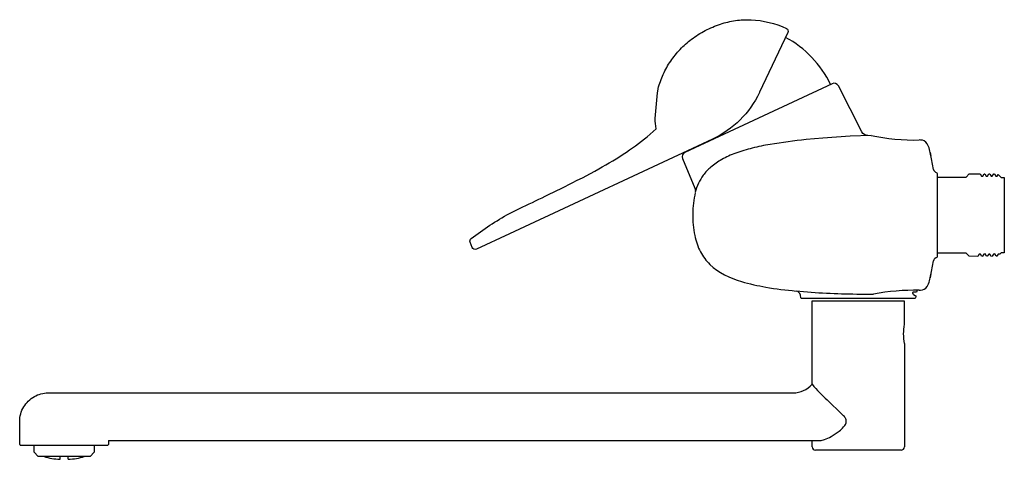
# Model space of a CAD drawing. Header units: millimetres. Extents: x -310 to 0, y -77 to 62.
import ezdxf

# ---------------------------------------------------------------- set-up
doc = ezdxf.new("R2010")
doc.units = ezdxf.units.MM
doc.header["$MEASUREMENT"] = 0
doc.layers.add('PLANNING', color=1, linetype='Continuous')

# ---------------------------------------------------------------- blocks, each defined once
blk = doc.blocks.new('81340250_r')
at = {"layer": 'PLANNING'}
for p, q in [((-48.5, 24.83), (-57.13, 24.25)), ((-41.96, 25.11), (-48.5, 24.83)), ((-57.13, 24.25), (-62.39, 23.78)), ((-26.43, 23.65), (-26.79, 23.68)), ((-22.9, 17.78), (-23.53, 20.68)), ((-23.33, 19.75), (-23.14, 18.54)), ((-22.32, 14.36), (-22.9, 17.78)), ((-21.15, 13.21), (-21.57, 13.45)), ((-21.05, 13.02), (-21.15, 13.21)), ((-21.05, -13.02), (-21.05, 13.02)), ((-12, 12), (-11.03, 12.97)), ((-11.03, 12.97), (-7.6, 12.97)), ((-7.6, 12.97), (-7.17, 12.25)), ((-6.76, 12.25), (-6.33, 13)), ((-6.33, 13), (-6.1, 12.97)), ((-6.1, 12.97), (-5.67, 12.25)), ((-5.27, 12.25), (-4.83, 13)), ((-4.83, 13), (-4.6, 12.97)), ((-4.6, 12.97), (-4.17, 12.25)), ((-3.77, 12.25), (-3.33, 13)), ((-3.33, 13), (-3.1, 12.97)), ((-3.1, 12.97), (-2.67, 12.25)), ((-2.27, 12.25), (-1.95, 12.78)), ((-1.95, 12.78), (-1, 11.85)), ((-21, 12), (-12, 12)), ((-7.17, 12.25), (-6.76, 12.25)), ((-5.67, 12.25), (-5.27, 12.25)), ((-4.17, 12.25), (-3.77, 12.25)), ((-2.67, 12.25), (-2.27, 12.25)), ((-1, 11.85), (0, 11.85)), ((0, 11.85), (0, -11.85)), ((-12, -12), (-21, -12)), ((-11.03, -12.97), (-12, -12)), ((-7.92, -12.25), (-8.36, -12.99)), ((-7.52, -12.25), (-7.92, -12.25)), ((-7.08, -12.99), (-7.52, -12.25)), ((-6.42, -12.25), (-6.83, -12.96)), ((-6.02, -12.24), (-6.42, -12.25)), ((-5.59, -12.97), (-6.02, -12.24)), ((-4.92, -12.25), (-5.38, -12.98)), ((-4.52, -12.25), (-4.92, -12.25)), ((-4.09, -12.99), (-4.52, -12.25)), ((-3.42, -12.25), (-3.84, -12.98)), ((-3.02, -12.24), (-3.42, -12.25)), ((-2.58, -12.98), (-3.02, -12.24)), ((-1.92, -12.25), (-2.33, -12.95)), ((-1.43, -12.26), (-1.92, -12.25)), ((-1, -11.85), (-1.43, -12.26)), ((0, -11.85), (-1, -11.85)), ((-22.91, -17.81), (-22.33, -14.36)), ((-21.57, -13.45), (-21.15, -13.21)), ((-21.15, -13.21), (-21.05, -13.02)), ((-8.36, -12.99), (-11.03, -12.97)), ((-6.83, -12.96), (-7.08, -12.99)), ((-5.38, -12.98), (-5.59, -12.97)), ((-3.84, -12.98), (-4.09, -12.99)), ((-2.33, -12.95), (-2.58, -12.98)), ((-23.53, -20.68), (-22.91, -17.81)), ((-23.14, -18.53), (-23.33, -19.75)), ((-26.79, -23.68), (-26.43, -23.65)), ((-60.47, -53.29), (-60.44, -27)), ((-60.44, -27), (-31.5, -27)), ((-46.44, -24.86), (-41.17, -24.91)), ((-31.5, -27), (-31.48, -34.39)), ((-31.47, -40.45), (-31.47, -73)), ((-295.97, -56), (-66.47, -56)), ((-51.05, -62.8), (-55.8, -58.2)), ((-309.97, -72.3), (-309.97, -65.03)), ((-281.97, -71), (-281.97, -72.3)), ((-281.97, -71), (-58.06, -71)), ((-60.47, -73), (-60.47, -71)), ((-309.97, -72.3), (-309.77, -72.5)), ((-309.77, -72.5), (-282.2, -72.5)), ((-305.42, -74.7), (-305.42, -72.5)), ((-286.52, -72.5), (-286.52, -74.7)), ((-282.2, -72.5), (-282.01, -72.31)), ((-32.5, -74), (-59.44, -74)), ((-304.12, -76), (-305.42, -74.7)), ((-287.82, -76), (-304.12, -76)), ((-294.67, -76.93), (-294.67, -76)), ((-286.52, -74.7), (-287.82, -76))]:
    blk.add_line(p, q, dxfattribs=at)
for points in [[(-79.74, 61.54), (-79.73, 61.55, -0.097857), (-68.62, 58.82, -0.416485), (-68.14, 57.49), (-77.04, 38.74), (-77.1, 38.6, -0.174598), (-91.84, 23.97), (-155.81, -5.86), (-166.18, -10.69, -0.433344), (-167.53, -10.15), (-168.16, -8.52, -0.33081), (-167.84, -7.37, -0.03984), (-155.81, 0.5), (-151.61, 2.56, 0.001155), (-143.5, 6.46), (-139.34, 8.5), (-136.06, 10.13), (-134.42, 10.96), (-132.79, 11.79), (-130.23, 13.14), (-128.95, 13.83), (-127.68, 14.53), (-126.57, 15.16), (-125.45, 15.8), (-124.35, 16.45), (-123.24, 17.11), (-122.15, 17.78), (-121.06, 18.47), (-119.99, 19.17), (-118.92, 19.88), (-117.96, 20.53), (-117, 21.2), (-116.06, 21.87), (-115.13, 22.56), (-114.2, 23.27), (-113.29, 23.98), (-112.39, 24.71), (-111.49, 25.46), (-110.52, 26.3), (-109.56, 27.16, -0.028577), (-109.95, 30.48, 0.001654), (-109.02, 39.71), (-108.99, 39.85), (-108.82, 40.42), (-108.65, 40.99), (-108.46, 41.56), (-108.26, 42.13), (-108.05, 42.69), (-107.83, 43.24), (-107.6, 43.79), (-107.36, 44.34), (-107.1, 44.88), (-106.84, 45.42), (-106.56, 45.95), (-106.27, 46.47), (-105.98, 46.99), (-105.67, 47.5), (-105.35, 48.01), (-105.02, 48.51), (-104.68, 49), (-104.33, 49.48), (-103.97, 49.96), (-103.61, 50.42), (-103.23, 50.89), (-102.84, 51.34), (-102.45, 51.78), (-102.04, 52.22), (-101.63, 52.65), (-101.2, 53.07), (-100.77, 53.48), (-100.33, 53.88), (-99.88, 54.27), (-99.43, 54.66), (-98.96, 55.03), (-98.49, 55.39), (-97.97, 55.78), (-97.45, 56.15), (-96.91, 56.51), (-96.37, 56.86), (-95.82, 57.19), (-95.26, 57.52), (-94.7, 57.84), (-94.13, 58.14), (-93.56, 58.43), (-92.97, 58.72), (-92.39, 58.99), (-91.8, 59.25), (-91.2, 59.49), (-90.6, 59.73), (-89.99, 59.95), (-89.38, 60.16), (-88.8, 60.35), (-88.21, 60.52), (-87.63, 60.68), (-87.03, 60.83), (-86.44, 60.96), (-85.84, 61.09), (-85.24, 61.2), (-84.63, 61.29), (-84.02, 61.37), (-83.41, 61.44), (-82.8, 61.49), (-82.19, 61.53), (-81.58, 61.55), (-80.96, 61.56), (-80.35, 61.56), (-79.74, 61.54)], [(-42.95, 25.09, -0.28904), (-44.83, 26.21), (-52.25, 40.73, 0.400024), (-54.21, 41.39), (-100.57, 19.77, 0.39863), (-101.31, 17.81), (-97.4, 8.49), (-97.25, 7.4)], [(-28.63, -24.97), (-28.03, -25.28, -0.2833), (-27.86, -25.59), (-27.95, -26.07, -0.339006), (-28.24, -26.3), (-63.76, -26.3, -0.324597), (-64.05, -26.07), (-64.21, -25.17, 0.329612), (-65.5, -23.91)], [(-27.5, -23.69), (-27.52, -24.1), (-27.65, -24.3), (-28.71, -24.3), (-28.87, -24.36), (-28.92, -24.66, -0.452369), (-28.65, -25.01)]]:
    blk.add_lwpolyline(points, format="xyb", dxfattribs=at)
for centre, radius, start, end in [((-84.54, 26.88), 33.08, 25.5653, 61.6702), ((-28.55, 86.17), 62.51, 257.6128, 271.6168), ((-64.36, -36.12), 59.14, 99.0988, 104.6767), ((-39.36, -192.24), 217.24, 96.0846, 99.0988), ((-26.38, 21.16), 2.49, 32.4781, 91.0107), ((-29.63, 19.23), 6.26, 13.3988, 31.4024), ((-75.93, -5.36), 26.32, 109.1312, 119.6987), ((-61.62, -46.61), 69.98, 104.6767, 109.1312), ((-77.35, -2.86), 23.44, 119.6987, 129.9285), ((-80.48, 2.37), 17.54, 144.5501, 154.1537), ((-83.57, 4.57), 13.76, 129.9285, 144.5501), ((-20.78, 14.87), 1.62, 198.2419, 241.0957), ((-83.65, 3.91), 14.02, 154.1537, 166.5159), ((-20.79, -14.87), 1.62, 118.8723, 161.9308), ((-29.63, -19.23), 6.27, 328.6018, 346.6085), ((-44.26, 210.28), 235.15, 264.8053, 269.469), ((-28.34, -90.43), 66.76, 88.6656, 101.0772), ((-26.38, -21.16), 2.49, 268.9895, 327.5219), ((-17.21, -37.4), 14.59, 168.0862, 192.066), ((-66.47, -48), 8, 269.9939, 318.5965), ((-25.2, -24.39), 45.6, 219.3371, 227.8529), ((-59.47, -73), 1, 180, 271.5432), ((-32.5, -72.97), 1.03, 270, 358.4568), ((-296.3, -56.46), 20.49, 252.9432, 267.2844), ((-335.08, -76.38), 37.81, 359.1736, 0.5791), ((-295.64, -56.48), 20.47, 272.7096, 287.0666)]:
    blk.add_arc(centre, radius, start, end, dxfattribs=at)
for points, knots in [([(-97.29, 7.17), (-97.82, 4.94), (-98.28, 0.39), (-97.77, -6.03), (-96.02, -11.55), (-91.5, -17.49), (-83.89, -20.88), (-74.54, -22.91), (-68.72, -23.62), (-65.56, -23.91)], [372.281721, 372.281721, 372.281721, 372.281721, 379.153932, 385.964789, 391.486878, 396.393483, 407.866703, 415.730384, 425.30423, 425.30423, 425.30423, 425.30423]), ([(-309.97, -65.03), (-309.96, -63.37), (-309.3, -61), (-307.33, -58.48), (-304.83, -56.62), (-302.54, -56.01), (-299.35, -55.99), (-297.66, -56), (-295.97, -56)], [6.904179, 6.904179, 6.904179, 6.904179, 11.656655, 14.032892, 16.40913, 20.923981, 20.923981, 25.993288, 25.993288, 25.993288, 25.993288]), ([(-58.06, -71), (-57.57, -71), (-56.33, -70.69), (-54.31, -69.64), (-52.26, -68.31), (-50.69, -66.96), (-49.86, -65.82), (-49.67, -64.71), (-50.16, -63.63), (-50.71, -63.09), (-51.05, -62.8)], [95.546198, 95.546198, 95.546198, 95.546198, 97.027176, 99.31896, 102.393359, 104.322173, 105.541767, 106.544027, 107.617877, 108.914486, 108.914486, 108.914486, 108.914486])]:
    blk.add_open_spline(points, degree=3, knots=knots, dxfattribs=at)

msp = doc.modelspace()

# ---------------------------------------------------------------- block references
msp.add_blockref('81340250_r', (0, 0))

doc.saveas('drawing.dxf')
